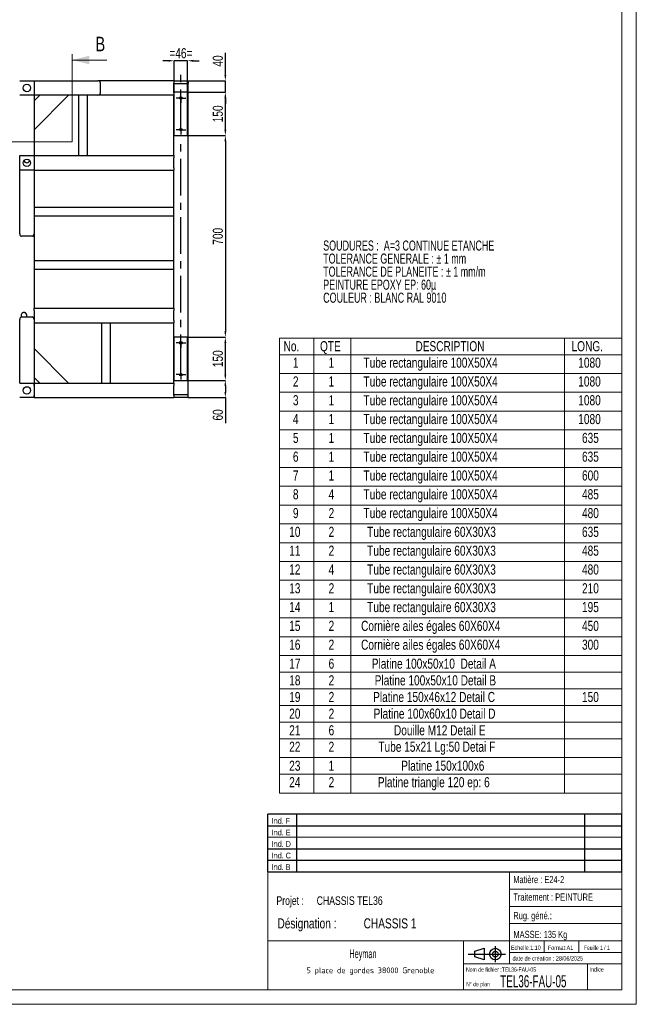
# Model space of a CAD drawing. Header units: millimetres. Extents: x 0 to 841, y 0 to 594.
# Tile 12 of 19: x 627 to 841, y 0 to 342. Entities that reach past the tile are written whole.
import ezdxf

# ---------------------------------------------------------------- set-up
doc = ezdxf.new("R2010")
doc.units = ezdxf.units.MM
doc.header["$PDSIZE"] = -1
doc.linetypes.add('CENTERX2', pattern=[20.32, 12.7, -2.54, 2.54, -2.54])
for name, color, linetype in [('COTES', 1, 'Continuous'), ('NOTES', 6, 'Continuous'), ('TRAIT-MIXTES', 3, 'CENTERX2')]:
    doc.layers.add(name, color=color, linetype=linetype)
doc.layers.add('TRAIT-FORT', color=4, linetype='Continuous', lineweight=25)
doc.styles.add('SLDTEXTSTYLE0', font='TXT', dxfattribs={"width": 0.75})
doc.styles.add('SLDTEXTSTYLE1', font='TXT', dxfattribs={"width": 0.663299})
doc.styles.add('SLDTEXTSTYLE2', font='TXT', dxfattribs={"width": 0.707278})
doc.styles.add('SLDTEXTSTYLE3', font='TXT', dxfattribs={"width": 0.7})
doc.styles.add('SLDTEXTSTYLE4', font='ISOCP3', dxfattribs={"width": 0.96})
doc.styles.add('SLDTEXTSTYLE5', font='TXT', dxfattribs={"width": 0.605})
doc.styles.add('SLDTEXTSTYLE6', font='TXT', dxfattribs={"width": 0.692308})
doc.styles.add('SLDTEXTSTYLE7', font='TXT', dxfattribs={"width": 0.604016})
doc.dimstyles.new('SLDDIMSTYLE8', dxfattribs={"dimtxt": 3.5, "dimasz": 2, "dimexe": 0, "dimexo": 0.0625, "dimgap": 0.875, "dimtad": 1, "dimlfac": 10, "dimrnd": 1e-09, "dimzin": 12, "dimdsep": 46, "dimtxsty": 'SLDTEXTSTYLE0', "dimsah": 1, "dimcen": 0.09, "dimadec": 0, "dimazin": 3, "dimtfac": 1, "dimtmove": 0, "dimatfit": 0, "dimfxl": 1, "dimfrac": 2, "dimtolj": 1, "dimtzin": 12, "dimarcsym": 0})
doc.dimstyles.new('SLDDIMSTYLE9', dxfattribs={"dimtxt": 3.5, "dimasz": 2, "dimexe": 0, "dimexo": 0.0625, "dimgap": 0.875, "dimtad": 1, "dimlfac": 10, "dimrnd": 1e-09, "dimzin": 12, "dimdsep": 46, "dimtxsty": 'SLDTEXTSTYLE0', "dimsah": 1, "dimcen": 0.09, "dimadec": 0, "dimazin": 3, "dimtfac": 1, "dimtofl": 0, "dimtmove": 0, "dimatfit": 3, "dimfxl": 1, "dimfrac": 2, "dimtolj": 1, "dimtzin": 12, "dimarcsym": 0})

# ---------------------------------------------------------------- blocks, each defined once
blk = doc.blocks.new('TAB MODIFS')
for p, q in [((123, 20), (0, 20)), ((0, 0), (0, 20)), ((10, 20), (10, 0)), ((110, 20), (110, 0)), ((123, 0), (123, 20)), ((0, 16), (123, 16)), ((0, 8), (123, 8)), ((0, 4), (123, 4)), ((0, 0), (123, 0))]:
    blk.add_line(p, q)
at = {"color": 7, "linetype": 'Continuous', "lineweight": 18}
blk.add_line((0, 12), (123, 12), dxfattribs=at)
at = {"color": 7}
for tag in ['AUTOATTR0', 'AUTOATTR1', 'AUTOATTR2', 'AUTOATTR3', 'AUTOATTR4', 'AUTOATTR5', 'AUTOATTR6', 'AUTOATTR7', 'AUTOATTR8', 'AUTOATTR9']:
    blk.add_attdef(tag, (0, 0), '', height=1, dxfattribs=at)
at = {"layer": 'NOTES', "color": 211, "char_height": 2, "attachment_point": 1, "style": 'SLDTEXTSTYLE0'}
for s, insert in [('Ind. F', (1.36, 18.66)), ('Ind. E', (1.36, 14.66)), ('Ind. D', (1.36, 10.66)), ('Ind. C', (1.36, 6.66)), ('Ind. B', (1.36, 2.66))]:
    blk.add_mtext(s, dxfattribs=dict(at, insert=insert))
blk = doc.blocks.new('Bloc2')
for p, q in [((2.32, 3.8), (5.55, 4.8)), ((2.32, 1.8), (2.32, 3.8)), ((5.55, 4.8), (5.55, 0.8)), ((9.48, 0), (9.48, 5.6)), ((0, 2.8), (12.98, 2.8)), ((5.55, 0.8), (2.32, 1.8))]:
    blk.add_line(p, q)
for radius in [2, 1]:
    blk.add_circle((9.48, 2.8), radius)
blk = doc.blocks.new('SW_NOTE_0')
at = {"layer": 'NOTES', "color": 0, "char_height": 3.5, "attachment_point": 1, "style": 'SLDTEXTSTYLE1'}
for s, insert in [('SOUDURES :  A=3 CONTINUE ETANCHE', (0, 4.51)), ('TOLERANCE GENERALE : ± 1 mm', (0, -0.01)), ('TOLERANCE DE PLANEITE : ± 1 mm/m', (0, -4.54)), ('PEINTURE EPOXY EP: 60µ', (0, -9.07)), ('COULEUR : BLANC RAL 9010', (0, -13.59))]:
    blk.add_mtext(s, dxfattribs=dict(at, insert=insert))
blk = doc.blocks.new('SW_NOTE_3')
at = {"layer": 'NOTES', "color": 0, "char_height": 3.5, "attachment_point": 1, "style": 'SLDTEXTSTYLE0'}
for s, insert in [('Désignation :', (0, 4.51)), ('CHASSIS 1', (29.93, 4.51))]:
    blk.add_mtext(s, dxfattribs=dict(at, insert=insert))
blk = doc.blocks.new('SW_NOTE_4')
at = {"layer": 'NOTES', "color": 0, "char_height": 3, "attachment_point": 1, "style": 'SLDTEXTSTYLE0'}
for s, insert in [('Projet :', (0, 3.87)), ('CHASSIS TEL36', (13.98, 3.87))]:
    blk.add_mtext(s, dxfattribs=dict(at, insert=insert))
blk = doc.blocks.new('SW_NOTE_5')
at = {"layer": 'NOTES', "color": 0, "insert": (20.84, 2.58), "char_height": 2, "attachment_point": 2, "style": 'SLDTEXTSTYLE4'}
blk.add_mtext('5 place de gordes 38000 Grenoble', dxfattribs=at)
blk = doc.blocks.new('SW_TABLEANNOTATION_0')
at = {"color": 0, "linetype": 'Continuous', "lineweight": 18}
for p, q in [((0, 0), (0, -157.92)), ((118.96, 0), (0, 0)), ((11.97, 0), (11.97, -5.78)), ((24.78, 0), (24.78, -5.78)), ((98.99, 0), (98.99, -5.78)), ((118.96, -157.92), (118.96, 0)), ((0, -5.78), (118.96, -5.78)), ((11.97, -5.78), (11.97, -157.92)), ((24.78, -5.78), (24.78, -157.92)), ((98.99, -5.78), (98.99, -157.92)), ((0, -12.31), (118.96, -12.31)), ((0, -18.83), (118.96, -18.83)), ((0, -25.36), (118.96, -25.36)), ((0, -31.88), (118.96, -31.88)), ((0, -38.41), (118.96, -38.41)), ((0, -44.93), (118.96, -44.93)), ((0, -51.46), (118.96, -51.46)), ((0, -57.98), (118.96, -57.98)), ((0, -64.51), (118.96, -64.51)), ((0, -71.04), (118.96, -71.04)), ((0, -77.56), (118.96, -77.56)), ((0, -84.09), (118.96, -84.09)), ((0, -90.61), (118.96, -90.61)), ((0, -97.14), (118.96, -97.14)), ((0, -103.66), (118.96, -103.66)), ((0, -110.19), (118.96, -110.19)), ((0, -115.97), (118.96, -115.97)), ((0, -121.75), (118.96, -121.75)), ((0, -127.53), (118.96, -127.53)), ((0, -133.31), (118.96, -133.31)), ((0, -139.09), (118.96, -139.09)), ((0, -145.61), (118.96, -145.61)), ((0, -151.39), (118.96, -151.39)), ((0, -157.92), (118.96, -157.92))]:
    blk.add_line(p, q, dxfattribs=at)
at = {"color": 0, "linetype": 'Continuous', "lineweight": 18, "char_height": 3.5, "attachment_point": 1, "style": 'SLDTEXTSTYLE0'}
for s, insert in [('No.', (1.44, -1.08)), ('QTE', (14.1, -1.08)), ('DESCRIPTION', (47.24, -1.08)), ('LONG.', (101.46, -1.08)), ('1', (4.69, -6.79)), ('1', (17.08, -6.79)), ('Tube rectangulaire 100X50X4', (29.19, -6.79)), ('1080', (103.8, -6.79)), ('2', (4.69, -13.32)), ('1', (17.08, -13.32)), ('Tube rectangulaire 100X50X4', (29.19, -13.32)), ('1080', (103.8, -13.32)), ('3', (4.69, -19.84)), ('1', (17.08, -19.84)), ('Tube rectangulaire 100X50X4', (29.19, -19.84)), ('1080', (103.8, -19.84)), ('4', (4.69, -26.37)), ('1', (17.08, -26.37)), ('Tube rectangulaire 100X50X4', (29.19, -26.37)), ('1080', (103.8, -26.37)), ('5', (4.69, -32.9)), ('1', (17.08, -32.9)), ('Tube rectangulaire 100X50X4', (29.19, -32.9)), ('635', (105.09, -32.9)), ('6', (4.69, -39.42)), ('1', (17.08, -39.42)), ('Tube rectangulaire 100X50X4', (29.19, -39.42)), ('635', (105.09, -39.42)), ('7', (4.69, -45.95)), ('1', (17.08, -45.95)), ('Tube rectangulaire 100X50X4', (29.19, -45.95)), ('600', (105.09, -45.95)), ('8', (4.69, -52.47)), ('4', (17.08, -52.47)), ('Tube rectangulaire 100X50X4', (29.19, -52.47)), ('485', (105.09, -52.47)), ('9', (4.69, -59)), ('2', (17.08, -59)), ('Tube rectangulaire 100X50X4', (29.19, -59)), ('480', (105.09, -59)), ('10', (3.4, -65.52)), ('2', (17.08, -65.52)), ('Tube rectangulaire 60X30X3', (30.49, -65.52)), ('635', (105.09, -65.52)), ('Tube rectangulaire 60X30X3', (30.49, -72.05)), ('11', (3.4, -72.05)), ('2', (17.08, -72.05)), ('485', (105.09, -72.05)), ('12', (3.4, -78.58)), ('4', (17.08, -78.58)), ('Tube rectangulaire 60X30X3', (30.49, -78.58)), ('480', (105.09, -78.58)), ('13', (3.4, -85.1)), ('2', (17.08, -85.1)), ('Tube rectangulaire 60X30X3', (30.49, -85.1)), ('210', (105.09, -85.1)), ('14', (3.4, -91.63)), ('1', (17.08, -91.63)), ('Tube rectangulaire 60X30X3', (30.49, -91.63)), ('195', (105.09, -91.63)), ('15', (3.4, -98.15)), ('2', (17.08, -98.15)), ('Cornière ailes égales 60X60X4', (28.36, -98.15)), ('450', (105.09, -98.15)), ('16', (3.4, -104.68)), ('2', (17.08, -104.68)), ('Cornière ailes égales 60X60X4', (28.36, -104.68)), ('300', (105.09, -104.68)), ('17', (3.4, -111.27)), ('6', (17.08, -111.27)), ('Platine 100x50x10  Detail A', (32.07, -111.27)), ('18', (3.4, -117.05)), ('2', (17.08, -117.05)), ('Platine 100x50x10 Detail B', (33.1, -117.05)), ('19', (3.4, -122.83)), ('2', (17.08, -122.83)), ('Platine 150x46x12 Detail C', (32.55, -122.83)), ('150', (105.09, -122.83)), ('20', (3.4, -128.61)), ('2', (17.08, -128.61)), ('Platine 100x60x10 Detail D', (32.71, -128.61)), ('21', (3.4, -134.39)), ('6', (17.08, -134.39)), ('Douille M12 Detail E', (39.79, -134.39)), ('22', (3.4, -140.1)), ('2', (17.08, -140.1)), ('Tube 15x21 Lg:50 Detai F', (34.37, -140.1)), ('23', (3.4, -146.69)), ('1', (17.08, -146.69)), ('Platine 150x100x6', (42.3, -146.69)), ('24', (3.4, -152.41)), ('2', (17.08, -152.41)), ('Platine triangle 120 ep: 6', (34.2, -152.41))]:
    blk.add_mtext(s, dxfattribs=dict(at, insert=insert))
blk = doc.blocks.new('_D_55')
at = {"layer": 'COTES', "color": 0, "lineweight": -2, "transparency": 16777216}
for p, q in [((685.2, 316.57), (698.27, 316.57)), ((698.27, 303.57), (698.27, 314.57)), ((685.2, 301.57), (698.27, 301.57))]:
    blk.add_line(p, q, dxfattribs=at)
at = {"layer": 'COTES', "color": 0, "transparency": 16777216}
for points in [[(697.94, 314.57), (698.6, 314.57), (698.27, 316.57)], [(697.94, 303.57), (698.6, 303.57), (698.27, 301.57)]]:
    blk.add_solid(points, dxfattribs=at)
at = {"layer": 'Defpoints', "color": 0, "transparency": 16777216}
for p in [(685.14, 316.57), (698.27, 316.57), (685.14, 301.57)]:
    blk.add_point(p, dxfattribs=at)
at = {"layer": 'COTES', "color": 0, "transparency": 16777216, "insert": (693.9, 309.07), "char_height": 3.5, "attachment_point": 2, "rotation": 90, "style": 'SLDTEXTSTYLE0'}
blk.add_mtext('\\A1;150', dxfattribs=at)
blk = doc.blocks.new('_D_56')
at = {"layer": 'COTES', "color": 0, "lineweight": -2, "transparency": 16777216}
for p, q in [((685.2, 231.57), (698.27, 231.57)), ((698.27, 218.57), (698.27, 229.57)), ((685.2, 216.57), (698.27, 216.57))]:
    blk.add_line(p, q, dxfattribs=at)
at = {"layer": 'COTES', "color": 0, "transparency": 16777216}
for points in [[(697.94, 229.57), (698.6, 229.57), (698.27, 231.57)], [(697.94, 218.57), (698.6, 218.57), (698.27, 216.57)]]:
    blk.add_solid(points, dxfattribs=at)
at = {"layer": 'Defpoints', "color": 0, "transparency": 16777216}
for p in [(685.14, 231.57), (698.27, 231.57), (685.14, 216.57)]:
    blk.add_point(p, dxfattribs=at)
at = {"layer": 'COTES', "color": 0, "transparency": 16777216, "insert": (693.9, 224.07), "char_height": 3.5, "attachment_point": 2, "rotation": 90, "style": 'SLDTEXTSTYLE0'}
blk.add_mtext('\\A1;150', dxfattribs=at)
blk = doc.blocks.new('_D_57')
at = {"layer": 'COTES', "color": 0, "lineweight": -2, "transparency": 16777216}
for p, q in [((685.2, 301.57), (698.27, 301.57)), ((698.27, 299.57), (698.27, 233.57)), ((685.2, 231.57), (698.27, 231.57))]:
    blk.add_line(p, q, dxfattribs=at)
at = {"layer": 'COTES', "color": 0, "transparency": 16777216}
for points in [[(697.94, 299.57), (698.6, 299.57), (698.27, 301.57)], [(697.94, 233.57), (698.6, 233.57), (698.27, 231.57)]]:
    blk.add_solid(points, dxfattribs=at)
at = {"layer": 'Defpoints', "color": 0, "transparency": 16777216}
for p in [(685.14, 301.57), (685.14, 231.57), (698.27, 231.57)]:
    blk.add_point(p, dxfattribs=at)
at = {"layer": 'COTES', "color": 0, "transparency": 16777216, "insert": (693.9, 266.57), "char_height": 3.5, "attachment_point": 2, "rotation": 90, "style": 'SLDTEXTSTYLE0'}
blk.add_mtext('\\A1;700', dxfattribs=at)
blk = doc.blocks.new('_D_58')
at = {"layer": 'COTES', "color": 0, "lineweight": -2, "transparency": 16777216}
for p, q in [((698.27, 322.57), (698.27, 330.26)), ((684.6, 320.57), (698.27, 320.57)), ((698.27, 316.57), (698.27, 320.57)), ((685.2, 316.57), (698.27, 316.57)), ((698.27, 314.57), (698.27, 312.57))]:
    blk.add_line(p, q, dxfattribs=at)
at = {"layer": 'COTES', "color": 0, "transparency": 16777216}
for points in [[(697.94, 322.57), (698.6, 322.57), (698.27, 320.57)], [(697.94, 314.57), (698.6, 314.57), (698.27, 316.57)]]:
    blk.add_solid(points, dxfattribs=at)
at = {"layer": 'Defpoints', "color": 0, "transparency": 16777216}
for p in [(684.54, 320.57), (698.27, 320.57), (685.14, 316.57)]:
    blk.add_point(p, dxfattribs=at)
at = {"layer": 'COTES', "color": 0, "transparency": 16777216, "insert": (693.9, 327.41), "char_height": 3.5, "attachment_point": 2, "rotation": 90, "style": 'SLDTEXTSTYLE0'}
blk.add_mtext('\\A1;40', dxfattribs=at)
blk = doc.blocks.new('_D_59')
at = {"layer": 'COTES', "color": 0, "lineweight": -2, "transparency": 16777216}
for p, q in [((685.2, 216.57), (698.27, 216.57)), ((698.27, 214.57), (698.27, 212.57)), ((685.4, 210.57), (698.27, 210.57)), ((698.27, 210.57), (698.27, 201.73))]:
    blk.add_line(p, q, dxfattribs=at)
at = {"layer": 'COTES', "color": 0, "transparency": 16777216}
for points in [[(697.94, 214.57), (698.6, 214.57), (698.27, 216.57)], [(697.94, 212.57), (698.6, 212.57), (698.27, 210.57)]]:
    blk.add_solid(points, dxfattribs=at)
at = {"layer": 'Defpoints', "color": 0, "transparency": 16777216}
for p in [(685.14, 216.57), (685.34, 210.57), (698.27, 210.57)]:
    blk.add_point(p, dxfattribs=at)
at = {"layer": 'COTES', "color": 0, "transparency": 16777216, "insert": (693.9, 204.57), "char_height": 3.5, "attachment_point": 2, "rotation": 90, "style": 'SLDTEXTSTYLE0'}
blk.add_mtext('\\A1;60', dxfattribs=at)
blk = doc.blocks.new('_D_60')
at = {"layer": 'COTES', "color": 0, "lineweight": -2, "transparency": 16777216}
for p, q in [((678.54, 327.5), (676.54, 327.5)), ((680.54, 316.63), (680.54, 327.5)), ((685.14, 327.5), (680.54, 327.5)), ((685.14, 316.63), (685.14, 327.5)), ((687.14, 327.5), (689.14, 327.5))]:
    blk.add_line(p, q, dxfattribs=at)
at = {"layer": 'COTES', "color": 0, "transparency": 16777216}
for points in [[(678.54, 327.83), (678.54, 327.17), (680.54, 327.5)], [(687.14, 327.83), (687.14, 327.17), (685.14, 327.5)]]:
    blk.add_solid(points, dxfattribs=at)
at = {"layer": 'Defpoints', "color": 0, "transparency": 16777216}
for p in [(680.54, 327.5), (680.54, 316.57), (685.14, 316.57)]:
    blk.add_point(p, dxfattribs=at)
at = {"layer": 'COTES', "color": 0, "transparency": 16777216, "insert": (682.84, 331.87), "char_height": 3.5, "attachment_point": 2, "style": 'SLDTEXTSTYLE0'}
blk.add_mtext('\\A1;=46=', dxfattribs=at)
blk = doc.blocks.new('SW_CENTERMARKSYMBOL_22')
at = {"layer": 'TRAIT-MIXTES', "color": 0}
for p, q in [((-1.25, 0), (-1.7, 0)), ((0, 0), (-1.25, 0)), ((0, 1.25), (0, 1.7)), ((0, 0), (0, 1.25)), ((0, 0), (0, -1.25)), ((0, 0), (1.25, 0)), ((1.25, 0), (1.7, 0)), ((0, -1.25), (0, -1.7))]:
    blk.add_line(p, q, dxfattribs=at)
blk = doc.blocks.new('SW_CENTERMARKSYMBOL_23')
at = {"layer": 'TRAIT-MIXTES', "color": 0}
for p, q in [((0, 1.25), (0, 21.13)), ((-1.25, 0), (-1.7, 0)), ((0, 0), (-1.25, 0)), ((0, 0), (0, 1.25)), ((0, 0), (0, -1.25)), ((0, 0), (1.25, 0)), ((1.25, 0), (1.7, 0)), ((0, -1.25), (0, -1.7))]:
    blk.add_line(p, q, dxfattribs=at)
blk = doc.blocks.new('SW_CENTERMARKSYMBOL_24')
at = {"layer": 'TRAIT-MIXTES', "color": 0}
for p, q in [((-1.25, 0), (-1.7, 0)), ((0, 0), (-1.25, 0)), ((0, 1.25), (0, 1.7)), ((0, 0), (0, 1.25)), ((0, 0), (0, -1.25)), ((0, 0), (1.25, 0)), ((1.25, 0), (1.7, 0)), ((0, -1.25), (0, -1.7))]:
    blk.add_line(p, q, dxfattribs=at)
blk = doc.blocks.new('SW_CENTERMARKSYMBOL_25')
at = {"layer": 'TRAIT-MIXTES', "color": 0}
for p, q in [((0, 1.25), (0, 81.97)), ((-1.25, 0), (-1.7, 0)), ((0, 0), (-1.25, 0)), ((0, 0), (0, 1.25)), ((0, 0), (0, -1.25)), ((0, 0), (1.25, 0)), ((1.25, 0), (1.7, 0)), ((0, -1.25), (0, -1.7))]:
    blk.add_line(p, q, dxfattribs=at)

msp = doc.modelspace()

# ---------------------------------------------------------------- linework, layer by layer
at = {"lineweight": 18}
for p, q in [((841, 594), (841, 0)), ((836, 589), (836, 5)), ((645.0652, 299.382), (645.0652, 329.7357)), ((657.0652, 327.7357), (645.0652, 327.7357)), ((579.7762, 299.382), (645.0652, 299.382)), ((713, 46), (713, 5)), ((836, 46), (713, 46)), ((797, 46), (797, 14)), ((836, 46), (836, 5)), ((797, 40), (836, 40)), ((797, 34), (836, 34)), ((797, 28), (836, 28)), ((713, 22), (836, 22)), ((781, 22), (781, 5)), ((809, 22), (809, 18)), ((821, 22), (821, 18)), ((797, 18), (836, 18)), ((781, 14), (836, 14)), ((824, 14), (824, 5)), ((836, 5), (5, 5)), ((713, 5.0004), (836, 5)), ((841, 0), (0, 0))]:
    msp.add_line(p, q, dxfattribs=at)
msp.add_solid([(645.0652, 327.7357), (651.0652, 326.2357), (651.0652, 329.2357)], dxfattribs=at)
at = {"layer": 'TRAIT-FORT', "lineweight": 25}
for p, q in [((626.8399, 320.5681), (631.8399, 320.5681)), ((631.8399, 320.5681), (631.8399, 315.5681)), ((631.8399, 320.568), (654.0088, 320.568)), ((680.34, 320.568), (654.0088, 320.568)), ((654.8398, 319.968), (654.8398, 316.168)), ((680.34, 320.568), (680.34, 319.768)), ((680.34, 320.568), (681.14, 320.568)), ((680.34, 316.368), (680.34, 319.768)), ((680.34, 319.568), (681.14, 319.568)), ((681.14, 320.568), (684.54, 320.568)), ((681.14, 319.568), (684.54, 319.568)), ((684.54, 320.568), (685.34, 320.568)), ((684.54, 319.568), (685.34, 319.568)), ((685.34, 320.568), (685.34, 319.568)), ((685.34, 211.568), (685.34, 319.568)), ((631.8399, 315.5681), (626.8399, 315.5681)), ((654.0088, 315.568), (631.8398, 315.568)), ((643.84, 315.568), (631.84, 303.568)), ((631.84, 313.568), (633.84, 315.568)), ((631.84, 315.568), (631.84, 294.5681)), ((647.34, 294.568), (647.34, 315.568)), ((650.34, 294.568), (650.34, 315.568)), ((680.34, 315.568), (654.0088, 315.568)), ((680.34, 316.368), (680.34, 315.568)), ((680.34, 294.568), (680.34, 315.568)), ((685.14, 316.568), (680.54, 316.568)), ((680.54, 301.568), (680.54, 316.568)), ((685.14, 301.568), (685.14, 316.568)), ((680.54, 301.568), (685.14, 301.568)), ((626.8401, 294.5681), (631.8401, 294.5681)), ((626.8401, 289.5681), (626.8401, 294.5681)), ((631.8401, 294.5681), (631.8401, 289.5681)), ((631.8401, 294.568), (680.34, 294.568)), ((680.34, 294.568), (680.34, 293.768)), ((680.34, 290.368), (680.34, 293.768)), ((626.84, 267.3993), (626.84, 289.5682)), ((631.8401, 289.5681), (626.8401, 289.5681)), ((631.84, 289.5681), (631.84, 267.3993)), ((631.84, 289.568), (680.34, 289.568)), ((680.34, 290.368), (680.34, 289.568)), ((680.34, 241.568), (680.34, 289.568)), ((680.34, 276.568), (631.84, 276.568)), ((680.34, 273.568), (631.84, 273.568)), ((631.24, 266.5682), (627.44, 266.5682)), ((631.84, 267.3993), (631.84, 241.568)), ((680.34, 258.068), (631.84, 258.068)), ((680.34, 255.068), (631.84, 255.068)), ((631.84, 241.568), (680.34, 241.568)), ((631.84, 240.768), (631.84, 241.568)), ((631.84, 240.768), (631.84, 237.7368)), ((680.34, 241.568), (680.34, 240.768)), ((680.34, 237.368), (680.34, 240.768)), ((626.84, 215.5679), (626.84, 237.7368)), ((627.44, 238.5678), (631.24, 238.5678)), ((631.84, 237.7368), (631.84, 215.5678)), ((631.84, 236.568), (680.34, 236.568)), ((655.34, 215.568), (655.34, 236.568)), ((658.34, 215.568), (658.34, 236.568)), ((680.34, 237.368), (680.34, 236.568)), ((680.34, 215.568), (680.34, 236.568)), ((680.54, 216.568), (680.54, 231.568)), ((685.14, 231.568), (680.54, 231.568)), ((685.14, 216.568), (685.14, 231.568)), ((631.84, 227.568), (643.84, 215.568)), ((626.8399, 215.5679), (631.8399, 215.5679)), ((631.8399, 215.5679), (631.8399, 210.5679)), ((633.84, 215.568), (631.84, 217.568)), ((631.84, 215.568), (680.34, 215.568)), ((631.84, 214.768), (631.84, 215.5678)), ((680.34, 215.568), (680.34, 214.768)), ((680.54, 216.568), (685.14, 216.568)), ((631.84, 214.768), (631.84, 211.368)), ((680.34, 211.368), (680.34, 214.768)), ((631.8399, 210.5679), (626.8399, 210.5679)), ((631.84, 210.568), (631.84, 211.368)), ((631.84, 210.568), (680.34, 210.568)), ((681.14, 211.568), (680.34, 211.568)), ((680.34, 211.368), (680.34, 210.568)), ((681.14, 210.568), (680.34, 210.568)), ((684.54, 211.568), (681.14, 211.568)), ((684.54, 210.568), (681.14, 210.568)), ((685.34, 211.568), (684.54, 211.568)), ((685.34, 210.568), (684.54, 210.568)), ((685.34, 210.568), (685.34, 211.568))]:
    msp.add_line(p, q, dxfattribs=at)
for centre, radius in [((629.3399, 318.0681), 1.3), ((682.84, 314.568), 0.45), ((682.84, 303.568), 0.45), ((629.3401, 292.0681), 1.3), ((682.84, 229.568), 0.45), ((682.84, 218.568), 0.45), ((629.3399, 213.0679), 1.3)]:
    msp.add_circle(centre, radius, dxfattribs=at)
for centre, start, end in [((629.3153, 293.118), 187.93306, 354.777244), ((629.3153, 293.118), 189.500382, 270), ((629.3153, 293.118), 270, 353.208619), ((628.3153, 239.118), 90, 213.380539), ((628.3153, 239.118), 326.619461, 132.477593), ((628.3153, 239.118), 326.619461, 90)]:
    msp.add_arc(centre, 1, start, end, dxfattribs=at)
for centre, major_axis, start_param, end_param in [((654.0088, 319.968), (-0.831, 0), 3.14159265, 4.71238898), ((654.0088, 316.168), (0.831, 0), 4.71238898, 6.28318531), ((627.44, 267.3993), (0, -0.831), 4.71238898, 6.28318531), ((631.24, 267.3993), (0, 0.831), 3.14159265, 4.71238898), ((627.44, 237.7368), (0, -0.831), 3.14159265, 4.71238898), ((631.24, 237.7368), (0, 0.831), 4.71238898, 6.28318531)]:
    msp.add_ellipse(centre, major_axis=major_axis, ratio=0.72198821, start_param=start_param, end_param=end_param, dxfattribs=at)

# ---------------------------------------------------------------- block references
at = {"lineweight": 18}
msp.add_blockref('SW_TABLEANNOTATION_0', (717.0448, 231.2524), dxfattribs=at)
for name, p in [('TAB MODIFS', (712.9936, 45.9899)), ('Bloc2', (782.5599, 14.6343))]:
    msp.add_blockref(name, p)
at = {"layer": 'NOTES'}
for name, p in [('SW_NOTE_0', (732.2516, 260.5961)), ('SW_NOTE_4', (716.0154, 33.6223)), ('SW_NOTE_3', (716.3672, 25.3351)), ('SW_NOTE_5', (727.8383, 10.2133))]:
    msp.add_blockref(name, p, dxfattribs=at)
at = {"layer": 'TRAIT-MIXTES'}
for name, p in [('SW_CENTERMARKSYMBOL_23', (682.84, 303.568)), ('SW_CENTERMARKSYMBOL_22', (682.84, 314.568)), ('SW_CENTERMARKSYMBOL_25', (682.84, 218.568)), ('SW_CENTERMARKSYMBOL_24', (682.84, 229.568))]:
    msp.add_blockref(name, p, dxfattribs=at)

# ---------------------------------------------------------------- texts
at = {"insert": (653.2031, 335.811), "char_height": 5, "attachment_point": 1, "style": 'SLDTEXTSTYLE0'}
msp.add_mtext('B', dxfattribs=at)
at = {"layer": 'NOTES'}
for s, insert, char_height, attachment_point, style in [('Matière : E24-2', (798.2665, 44.5551), 2.5, 1, 'SLDTEXTSTYLE0'), ('Traitement : PEINTURE', (798.2983, 38.468), 2.5, 1, 'SLDTEXTSTYLE0'), ('Rug. géné.:', (798.2847, 32.0339), 2.5, 1, 'SLDTEXTSTYLE0'), ('MASSE: 135 Kg', (798.3236, 25.4993), 2.5, 1, 'SLDTEXTSTYLE0'), ('Echelle:1:10', (797.4535, 20.4047), 1.5, 1, 'SLDTEXTSTYLE0'), ('Feuille 1 / 1', (822.8064, 20.384), 1.5, 1, 'SLDTEXTSTYLE6'), ('Heyman', (746.0627, 19.0268), 3, 2, 'SLDTEXTSTYLE5'), ('Format:A1', (810.2893, 20.3802), 1.5, 1, 'SLDTEXTSTYLE0'), ('date de création : 28/06/2025', (798.009, 16.6948), 1.5, 1, 'SLDTEXTSTYLE0'), ('Nom de fichier :TEL36-FAU-05', (781.8524, 12.8154), 1.5, 1, 'SLDTEXTSTYLE2'), ('Indice', (824.6927, 12.8602), 1.5, 1, 'SLDTEXTSTYLE0'), ('N° de plan', (781.8781, 7.765), 1.5, 1, 'SLDTEXTSTYLE3'), ('TEL36-FAU-05', (793.7425, 10.1119), 4.233333, 1, 'SLDTEXTSTYLE7')]:
    msp.add_mtext(s, dxfattribs=dict(at, insert=insert, char_height=char_height, attachment_point=attachment_point, style=style))

# ---------------------------------------------------------------- dimensions: what is measured, and where the dimension line sits
at = {"layer": 'COTES'}
dim = msp.add_linear_dim(base=(680.54, 327.4994), p1=(685.14, 316.568), p2=(680.54, 316.568), text='=<>=', dimstyle='SLDDIMSTYLE8', dxfattribs=at)
dim.commit()
dim.dimension.update_dxf_attribs({"geometry": '_D_60', "text_midpoint": (682.84, 327.4994), "dimtype": 160})
for base, p1, p2, dimstyle, picture, middle in [((698.2712, 320.568), (685.14, 316.568), (684.54, 320.568), 'SLDDIMSTYLE8', '_D_58', (698.2712, 327.4118)), ((698.2712, 316.568), (685.14, 301.568), (685.14, 316.568), 'SLDDIMSTYLE9', '_D_55', (698.2712, 309.068)), ((698.2712, 231.568), (685.14, 301.568), (685.14, 231.568), 'SLDDIMSTYLE9', '_D_57', (698.2712, 266.568)), ((698.2712, 231.568), (685.14, 216.568), (685.14, 231.568), 'SLDDIMSTYLE9', '_D_56', (698.2712, 224.068)), ((698.2712, 210.568), (685.14, 216.568), (685.34, 210.568), 'SLDDIMSTYLE9', '_D_59', (698.2712, 204.5728))]:
    dim = msp.add_linear_dim(base=base, p1=p1, p2=p2, angle=90, dimstyle=dimstyle, dxfattribs=at)
    dim.commit()
    dim.dimension.update_dxf_attribs({"geometry": picture, "text_midpoint": middle, "dimtype": 160})

doc.saveas('drawing.dxf')
